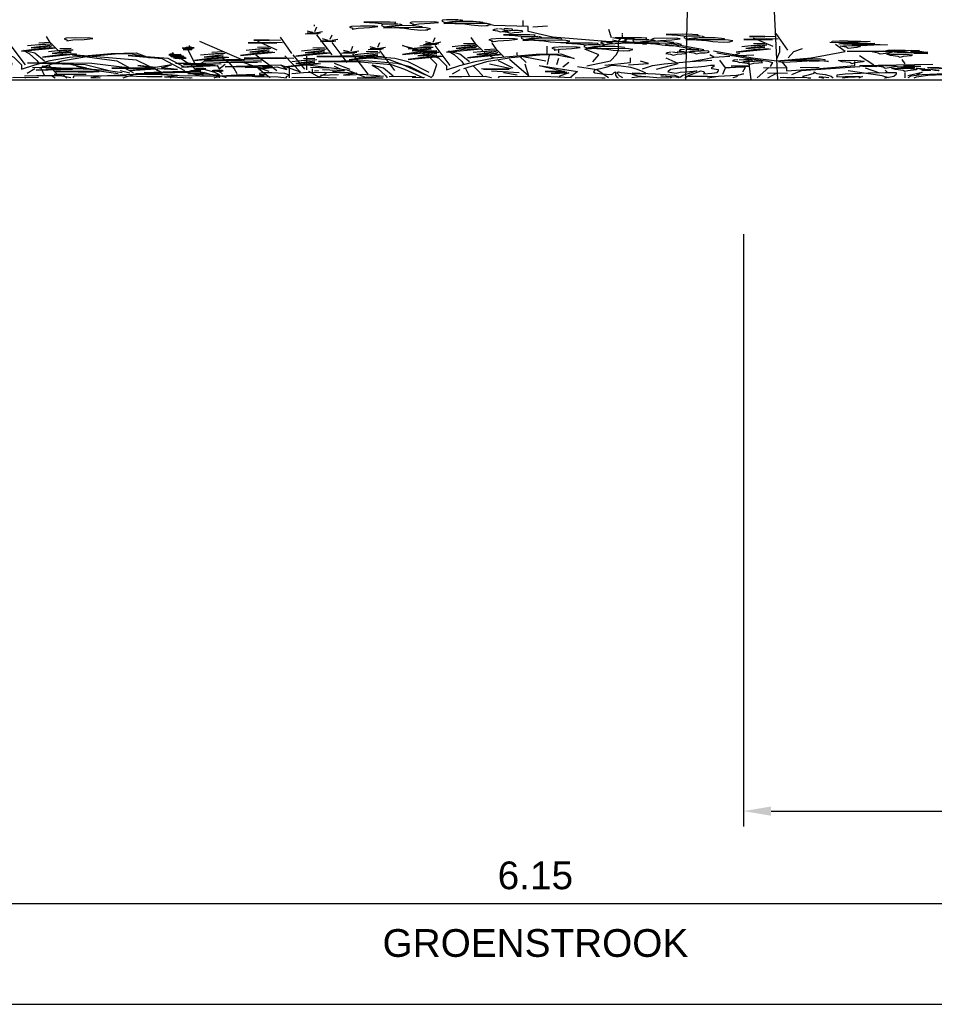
# Model space of a CAD drawing. Header units: metres. Extents: x 140889 to 142041, y 457117 to 459235.
# Tile 25 of 38: x 141803 to 141806, y 457256 to 457259. Entities that reach past the tile are written whole.
import ezdxf
from ezdxf.enums import TextEntityAlignment as Align

# ---------------------------------------------------------------- set-up
doc = ezdxf.new("R2010")
doc.units = ezdxf.units.M
doc.layers.get('0').update_dxf_attribs({"color": 251, "linetype": 'CONTINUOUS'})
doc.layers.get('DEFPOINTS').update_dxf_attribs({"color": 251, "linetype": 'CONTINUOUS'})
for name, color, linetype in [('1.4-MAATVOERING_TEKST-18', 251, 'CONTINUOUS'), ('6.1-BOOM-BESTAAND_TYPE 1', 251, 'CONTINUOUS'), ('6.3-PLANTSOEN_TYPE 1', 251, 'CONTINUOUS'), ('6.5-GRAS_TYPE 1', 251, 'CONTINUOUS')]:
    doc.layers.add(name, color=color, linetype=linetype)
doc.styles.add('TXT_Copier', font='arial.ttf')
doc.dimstyles.new('18DIM200', dxfattribs={"dimscale": 0.2, "dimtxt": 1.8, "dimasz": 1.8, "dimexe": 1, "dimexo": 0.5, "dimgap": 0.9, "dimtad": 1, "dimzin": 0, "dimdsep": 46, "dimtxsty": 'TXT_Copier', "dimcen": 0, "dimclrd": 1, "dimclre": 253, "dimclrt": 7, "dimadec": 0, "dimazin": 0, "dimtfac": 1, "dimtofl": 0, "dimtmove": 0, "dimatfit": 3, "dimfxl": 1, "dimtolj": 1, "dimtzin": 0, "dimarcsym": 0})

# ---------------------------------------------------------------- blocks, each defined once
blk = doc.blocks.new('*D30')
at = {"layer": '1.4-MAATVOERING_TEKST-18', "color": 253, "lineweight": -2, "transparency": 16777216}
for p, q in [((141801.7451, 457258.4359), (141801.7451, 457256.2129)), ((141807.8951, 457258.4359), (141807.8951, 457256.2129))]:
    blk.add_line(p, q, dxfattribs=at)
at = {"layer": '1.4-MAATVOERING_TEKST-18', "color": 1, "lineweight": -2, "transparency": 16777216}
blk.add_line((141801.8351, 457256.2629), (141807.8051, 457256.2629), dxfattribs=at)
at = {"layer": '1.4-MAATVOERING_TEKST-18', "color": 1, "transparency": 16777216}
for points in [[(141801.8351, 457256.2779), (141801.8351, 457256.2479), (141801.7451, 457256.2629)], [(141807.8051, 457256.2779), (141807.8051, 457256.2479), (141807.8951, 457256.2629)]]:
    blk.add_solid(points, dxfattribs=at)
at = {"layer": 'DEFPOINTS', "color": 0, "transparency": 16777216}
for p in [(141801.7451, 457258.9359), (141807.8951, 457258.9359), (141807.8951, 457256.2629)]:
    blk.add_point(p, dxfattribs=at)
at = {"layer": '1.4-MAATVOERING_TEKST-18', "color": 7, "transparency": 16777216, "insert": (141804.8201, 457256.3538), "char_height": 0.09, "attachment_point": 5, "style": 'TXT_Copier'}
blk.add_mtext('\\A1;6.15', dxfattribs=at)
blk = doc.blocks.new('*D33')
at = {"layer": '1.4-MAATVOERING_TEKST-18', "color": 253, "lineweight": -2, "transparency": 16777216}
for p, q in [((141805.4951, 457258.4359), (141805.4951, 457256.5129)), ((141807.8951, 457258.4359), (141807.8951, 457256.5129))]:
    blk.add_line(p, q, dxfattribs=at)
at = {"layer": '1.4-MAATVOERING_TEKST-18', "color": 1, "lineweight": -2, "transparency": 16777216}
blk.add_line((141805.5851, 457256.5629), (141807.8051, 457256.5629), dxfattribs=at)
at = {"layer": '1.4-MAATVOERING_TEKST-18', "color": 1, "transparency": 16777216}
for points in [[(141805.5851, 457256.5779), (141805.5851, 457256.5479), (141805.4951, 457256.5629)], [(141807.8051, 457256.5779), (141807.8051, 457256.5479), (141807.8951, 457256.5629)]]:
    blk.add_solid(points, dxfattribs=at)
at = {"layer": 'DEFPOINTS', "color": 0, "transparency": 16777216}
for p in [(141805.4951, 457258.9359), (141807.8951, 457258.9359), (141807.8951, 457256.5629)]:
    blk.add_point(p, dxfattribs=at)
at = {"layer": '1.4-MAATVOERING_TEKST-18', "color": 7, "transparency": 16777216, "insert": (141806.6951, 457256.6538), "char_height": 0.09, "attachment_point": 5, "style": 'TXT_Copier'}
blk.add_mtext('\\A1;2.40', dxfattribs=at)
blk = doc.blocks.new('A$C068858C7')
at = {"layer": '6.3-PLANTSOEN_TYPE 1'}
for p, q in [((1965.4, 1740.5), (1965.4, 1783.5)), ((1966.1, 1572.3), (1971.3, 1721.8)), ((1961, 1536.2), (1945.5, 1582.6)), ((1971.3, 1541.4), (1986.8, 1577.4)), ((1976.5, 1515.6), (1945.5, 1520.7)), ((1966.1, 1505.3), (1981.6, 1525.9)), ((1976.5, 1495), (1940.3, 1489.8)), ((2798.2, 1498.9), (2798.2, 1515)), ((3244.7, 971.3), (3213.8, 1502.2)), ((2007.4, 1319.7), (2012.6, 1469.2)), ((2798.2, 1348.6), (2798.2, 1472.1)), ((2012.6, 814.5), (1971.3, 1464)), ((1250.8, 1220.5), (1240.5, 1406.1)), ((1904.2, 855.8), (1873.3, 1386.7)), ((3182.8, 1409.4), (3141.6, 1409.4)), ((3141.6, 1409.4), (3182.8, 1399.1)), ((3213.8, 1399.1), (3182.8, 1409.4)), ((2286, 1226.9), (2291.1, 1376.4)), ((2399.5, 1194.1), (2389.2, 1379.7)), ((2792.9, 1321.7), (2771.4, 1364.7)), ((2803.6, 1311), (2830.5, 1353.9)), ((3188, 1332.1), (3126.1, 1316.6)), ((3218.9, 1321.8), (3188, 1332.1)), ((2002.2, 1283.6), (1986.8, 1330)), ((2012.6, 1288.8), (2028, 1324.9)), ((2787.5, 1284.1), (2792.9, 1327.1)), ((3126.1, 1316.6), (3203.5, 1316.6)), ((1801.1, 1293.9), (1842.3, 1283.6)), ((1842.3, 1293.9), (1801.1, 1293.9)), ((1873.3, 1283.6), (1842.3, 1293.9)), ((2787.5, 1246.5), (2771.4, 1294.9)), ((2798.2, 1257.3), (2809, 1294.9)), ((2017.7, 1263), (1986.8, 1268.2)), ((2007.4, 1252.7), (2022.9, 1273.3)), ((2782.1, 1225.1), (2739.1, 1262.7)), ((2017.7, 1242.4), (1981.6, 1237.2)), ((2280.8, 1190.8), (2265.3, 1237.2)), ((2291.1, 1196), (2306.6, 1232.1)), ((2798.2, 1214.3), (2814.3, 1225.1)), ((1250.8, 1210.2), (1219.8, 1194.7)), ((1271.4, 967.9), (1250.8, 1210.2)), ((1847.5, 1216.6), (1785.6, 1201.1)), ((1785.6, 1201.1), (1863, 1201.1)), ((1878.4, 1206.3), (1847.5, 1216.6)), ((2053.8, 562), (2012.6, 1211.5)), ((2136.4, 1062), (2141.5, 1211.5)), ((2771.4, 1209), (2755.2, 1209)), ((2787.5, 951.2), (2787.5, 1214.3)), ((2803.6, 1203.6), (2841.2, 1198.2)), ((2296.3, 1170.2), (2265.3, 1175.4)), ((2286, 1159.9), (2301.4, 1180.5)), ((2399.5, 1183.8), (2368.5, 1168.3)), ((2420.1, 941.5), (2399.5, 1183.8)), ((2456.2, 1005.3), (2445.9, 1190.8)), ((2852, 1176.7), (2862.7, 1160.6)), ((3182.8, 1182.6), (3151.9, 1167.1)), ((1230.1, 1153.5), (1188.9, 1101.9)), ((1250.8, 1158.6), (1214.7, 1127.7)), ((1255.9, 1158.6), (1230.1, 1153.5)), ((2296.3, 1149.6), (2260.2, 1144.4)), ((2914.6, 1160.5), (2983.7, 1016)), ((1183.7, 495.6), (1142.4, 1145.1)), ((1250.8, 1122.5), (1199.2, 1045.2)), ((2332.4, 469.2), (2291.1, 1118.7)), ((2378.9, 1127.1), (2337.6, 1075.5)), ((2399.5, 1132.2), (2363.4, 1101.3)), ((2404.6, 1132.2), (2378.9, 1127.1)), ((3162.2, 1125.9), (3120.9, 1074.4)), ((3182.8, 1131.1), (3146.7, 1100.1)), ((3188, 1131.1), (3162.2, 1125.9)), ((1250.8, 1086.5), (1255.9, 1117.4)), ((1626.9, 1066.1), (1626.9, 1117.1)), ((2064.1, 943.4), (2069.3, 1092.9)), ((2280.8, 1108.4), (2249.8, 1092.9)), ((2399.5, 1096.2), (2347.9, 1018.8)), ((2594.1, 849.2), (2594.1, 1096.2)), ((3182.8, 1095), (3131.3, 1017.7)), ((1199.2, 1045.2), (1250.8, 1086.5)), ((1631.2, 1061.9), (1626.9, 1066.1)), ((1842.3, 1067.1), (1811.4, 1051.7)), ((2131.2, 1025.9), (2115.7, 1072.3)), ((2141.5, 1031), (2157, 1067.1)), ((2399.5, 1060.1), (2404.6, 1091)), ((1173.4, 931.8), (1266.2, 1040.1)), ((1261.1, 1040.1), (1219.8, 1009.1)), ((1607.8, 1030), (1639.7, 1040.7)), ((1616.3, 1038.5), (1633.3, 1051.3)), ((1639.7, 1040.7), (1616.3, 1038.5)), ((1618.4, 1053.4), (1631.2, 1061.9)), ((1633.3, 1051.3), (1618.4, 1053.4)), ((1991.9, 1046.5), (1961, 1031)), ((2260.2, 1051.7), (2218.9, 1000.1)), ((2280.8, 1056.8), (2244.7, 1025.9)), ((2285.9, 1056.8), (2260.2, 1051.7)), ((2347.9, 1018.8), (2399.5, 1060.1)), ((3131.3, 1017.7), (3182.8, 1058.9)), ((1307.5, 1021.3), (1276.5, 1005.9)), ((1635.4, 1030), (1607.8, 1030)), ((1612.1, 1023.7), (1635.4, 1030)), ((1635.4, 1021.6), (1612.1, 1023.7)), ((1612.1, 1015.2), (1635.4, 1021.6)), ((1635.4, 1010.9), (1612.1, 1015.2)), ((1842.3, 1015.6), (1806.2, 984.6)), ((1847.5, 1015.6), (1821.7, 1010.4)), ((2136.4, 995), (2151.8, 1015.6)), ((2280.8, 1020.7), (2229.2, 943.4)), ((2322.1, 905.4), (2415, 1013.7)), ((2409.8, 1013.7), (2368.5, 982.8)), ((3105.5, 904.3), (3198.3, 1012.5)), ((3193.2, 1012.5), (3151.9, 981.6)), ((1219.8, 1009.1), (1173.4, 931.8)), ((1609.9, 989.7), (1633.3, 991.8)), ((1622.7, 987.6), (1609.9, 989.7)), ((1612.1, 1004.6), (1635.4, 1010.9)), ((1633.3, 1000.3), (1612.1, 1004.6)), ((1614.2, 994), (1633.3, 1000.3)), ((1633.3, 991.8), (1614.2, 994)), ((1641.8, 541.9), (1622.7, 987.6)), ((1821.7, 1010.4), (1780.4, 958.9)), ((1971.3, 989.8), (1930, 938.3)), ((1991.9, 995), (1955.8, 964)), ((1997.1, 995), (1971.3, 989.8)), ((2146.7, 1005.3), (2115.7, 1010.4)), ((2456.2, 995), (2425.2, 979.5)), ((2476.8, 752.7), (2456.2, 995)), ((2626.3, 881.4), (2626.3, 1010.3)), ((2733.8, 811.6), (2696.1, 999.6)), ((1286.8, 964.6), (1245.6, 913.1)), ((1307.5, 969.8), (1271.3, 938.9)), ((1312.6, 969.8), (1286.8, 964.6)), ((1842.3, 979.5), (1790.8, 902.2)), ((1991.9, 958.9), (1940.3, 881.5)), ((2146.7, 984.6), (2110.6, 979.5)), ((2229.2, 943.4), (2280.8, 984.6)), ((2368.5, 982.8), (2322.1, 905.4)), ((3151.9, 981.6), (3105.5, 904.3)), ((1307.5, 933.7), (1255.9, 856.4)), ((1790.8, 902.2), (1842.3, 943.4)), ((2059, 907.3), (2043.5, 953.7)), ((2069.3, 912.5), (2084.8, 948.6)), ((2182.8, 304.2), (2141.5, 953.7)), ((2203.4, 830), (2296.3, 938.3)), ((2291.1, 938.3), (2249.8, 907.3)), ((2296.3, 943.4), (2265.3, 927.9)), ((2435.5, 938.3), (2394.3, 886.7)), ((2456.2, 943.4), (2420.1, 912.5)), ((2461.3, 943.4), (2435.5, 938.3)), ((2782.1, 838.5), (2787.5, 951.2)), ((1275.3, 931.5), (1277.6, 900.8)), ((1718.5, 907.3), (1687.6, 891.9)), ((1940.3, 881.5), (1991.9, 922.8)), ((2136.4, 927.9), (2105.4, 912.5)), ((2249.8, 907.3), (2203.4, 830)), ((2456.2, 907.3), (2404.6, 830)), ((1255.9, 856.4), (1307.5, 897.6)), ((1580.2, 885.7), (1584.4, 839)), ((1765, 788.8), (1857.8, 897)), ((1852.7, 897), (1811.4, 866.1)), ((2074.5, 886.7), (2043.5, 891.9)), ((2064.1, 876.4), (2079.6, 897)), ((2275.6, 886.7), (2234.4, 835.2)), ((2296.3, 891.9), (2260.2, 860.9)), ((2301.4, 891.9), (2275.6, 886.7)), ((2424, 905.1), (2426.3, 874.4)), ((2456.2, 871.2), (2461.3, 902.2)), ((2513.5, 800.9), (2513.5, 892.2)), ((3052.9, 884.1), (3115.8, 752.1)), ((1282.3, 865.4), (1284.7, 839.4)), ((1718.5, 855.8), (1682.4, 824.8)), ((1723.7, 855.8), (1697.9, 850.6)), ((1811.4, 866.1), (1765, 788.8)), ((1914.5, 768.1), (2007.4, 876.4)), ((2002.2, 876.4), (1961, 845.5)), ((2074.5, 866.1), (2038.3, 860.9)), ((2115.7, 871.2), (2074.5, 819.7)), ((2136.4, 876.4), (2100.3, 845.5)), ((2141.5, 876.4), (2115.7, 871.2)), ((2296.3, 855.8), (2244.7, 778.5)), ((2404.6, 830), (2456.2, 871.2)), ((3093.7, 790.2), (3115.2, 865.3)), ((1230.1, 743), (1322.9, 851.2)), ((1317.8, 851.2), (1276.5, 820.3)), ((1603.6, 830.6), (1571.7, 817.8)), ((1584.4, 839), (1573.8, 834.8)), ((1573.8, 834.8), (1603.6, 830.6)), ((1697.9, 850.6), (1656.6, 799.1)), ((1961, 845.5), (1914.5, 768.1)), ((2110.6, 185.7), (2069.3, 835.2)), ((2136.4, 840.3), (2084.8, 763)), ((2431.1, 839), (2433.4, 813.1)), ((2766, 618.3), (2782.1, 827.7)), ((1276.5, 820.3), (1230.1, 743)), ((1571.7, 817.8), (1603.6, 817.8)), ((1603.6, 817.8), (1573.8, 803)), ((1573.8, 803), (1605.7, 803)), ((1605.7, 803), (1576, 792.4)), ((1718.5, 819.7), (1667, 742.4)), ((1863, 293.9), (1806.2, 804.2)), ((1906.3, 811.6), (1938.5, 355.2)), ((2084.8, 763), (2136.4, 804.2)), ((2244.7, 778.5), (2296.3, 819.7)), ((2378.8, 716.6), (2471.7, 824.8)), ((2466.5, 824.8), (2425.2, 793.9)), ((2599.4, 800.9), (2594.1, 500.2)), ((2717.6, 586.1), (2733.8, 811.6)), ((3045.4, 736.5), (3034.6, 817)), ((3093.7, 779.4), (3152.8, 811.6)), ((1461.3, 790.2), (1552.6, 694.7)), ((1569.6, 696.9), (1461.3, 790.2)), ((1576, 792.4), (1607.8, 786)), ((1607.8, 786), (1576, 775.4)), ((1576, 775.4), (1612.1, 773.3)), ((1612.1, 773.3), (1578.1, 760.5)), ((1667, 742.4), (1718.5, 783.6)), ((1884.8, 779.4), (1927.8, 247.8)), ((1943.9, 774.1), (1943.9, 323)), ((2218.9, 665.1), (2311.7, 773.3)), ((2306.6, 773.3), (2265.3, 742.4)), ((2425.2, 793.9), (2378.8, 716.6)), ((2440.5, 772.9), (2450, 718.6)), ((3045.4, 736.5), (3088.4, 774.1)), ((1578.1, 760.5), (1612.1, 758.4)), ((1612.1, 758.4), (1582.3, 745.7)), ((1582.3, 745.7), (1614.2, 743.5)), ((2059, 649.6), (2151.8, 757.8)), ((2146.7, 757.8), (2105.4, 726.9)), ((3115.8, 752.1), (3134.6, 701.9)), ((1616.3, 730.8), (1584.4, 716)), ((1614.2, 743.5), (1586.6, 730.8)), ((1586.6, 730.8), (1616.3, 730.8)), ((1641.2, 629), (1734, 737.2)), ((1728.9, 737.2), (1687.6, 706.3)), ((2105.4, 726.9), (2059, 649.6)), ((2265.3, 742.4), (2218.9, 665.1)), ((2819.7, 564.6), (2819.7, 720.3)), ((3018.5, 672), (3045.4, 736.5)), ((1552.6, 694.7), (1614.2, 306.4)), ((1614.2, 418.8), (1569.6, 696.9)), ((1584.4, 716), (1616.3, 716)), ((1616.3, 716), (1588.7, 703.2)), ((1588.7, 703.2), (1618.4, 705.3)), ((1618.4, 705.3), (1599.3, 692.6)), ((1599.3, 692.6), (1607.8, 692.6)), ((1687.6, 706.3), (1641.2, 629)), ((1863, 716.6), (1775.3, 711.4)), ((1775.3, 711.4), (1888.8, 706.3)), ((1909.4, 696), (1863, 716.6)), ((1966.1, 701.1), (1935.2, 685.7)), ((2620.9, 505.6), (2626.3, 704.2)), ((2948.7, 532.4), (2916.4, 709.6)), ((3134.6, 701.9), (3191.2, 613.9)), ((1605.7, 690.5), (1631.2, 488.9)), ((2986.3, 607.6), (3018.5, 672)), ((1754.7, 659.9), (1667, 634.1)), ((1667, 634.1), (1770.1, 644.4)), ((1821.7, 629), (1754.7, 659.9)), ((1945.5, 644.4), (1904.2, 592.9)), ((1966.1, 649.6), (1930, 618.7)), ((1971.3, 649.6), (1945.5, 644.4)), ((2543.9, 128.9), (2492.3, 665)), ((2980.9, 602.2), (3040, 645.2)), ((1966.1, 613.5), (1914.6, 536.2)), ((2461.8, 636), (2501.9, 392.9)), ((2701.5, 457.3), (2766, 618.3)), ((3191.2, 613.9), (3203.8, 569.9)), ((1646, 457), (1667.3, 597.1)), ((1667.3, 597.1), (1716.1, 571.6)), ((1770.1, 587.7), (1708.2, 562)), ((1821.7, 577.4), (1770.1, 587.7)), ((2868.1, 532.4), (2846.6, 607.6)), ((2911.1, 527.1), (2980.9, 602.2)), ((1708.2, 562), (1811.4, 577.4)), ((1914.6, 536.2), (1966.1, 577.4)), ((2637, 430.4), (2653.1, 580.8)), ((2749.9, 478.7), (2819.7, 564.6)), ((3203.8, 569.9), (3197.5, 431.7)), ((1348.6, 387), (1289.5, 542.7)), ((1589.3, 548.5), (1691.4, 500.2)), ((1712.9, 511), (1589.3, 548.5)), ((1842.3, 273.3), (1775.3, 551.6)), ((1707.5, 366), (1723.6, 511)), ((1888.8, 422.8), (1981.6, 531)), ((1976.5, 531), (1935.2, 500.1)), ((2062.1, 333.8), (2019.1, 532.4)), ((2497.3, 360.6), (2438.2, 516.3)), ((2533.6, 520.7), (2543.9, 128.9)), ((2814.3, 489.5), (2868.1, 532.4)), ((2878.8, 468), (2911.1, 527.1)), ((2889.6, 349.9), (2948.7, 532.4)), ((1578.6, 494.8), (1535.6, 408.9)), ((1551.7, 392.8), (1578.6, 494.8)), ((1696.8, 484.1), (1605.4, 414.3)), ((1610.8, 500.2), (1696.8, 484.1)), ((1691.4, 500.2), (1610.8, 500.2)), ((1631.2, 488.9), (1643.9, 336.1)), ((1935.2, 500.1), (1888.8, 422.8)), ((1487.2, 473.4), (1524.8, 403.6)), ((1535.6, 408.9), (1487.2, 473.4)), ((1605.4, 414.3), (1702.1, 468)), ((1702.1, 468), (1707.5, 366)), ((1874.1, 478.7), (1723.6, 430.4)), ((1890.2, 333.8), (1874.1, 478.7)), ((1927.8, 247.8), (1874.1, 478.7)), ((2572.6, 468), (2642.4, 274.7)), ((2852, 366), (2878.8, 468)), ((1723.6, 430.4), (1847.2, 441.1)), ((1847.2, 441.1), (1777.4, 403.6)), ((1777.4, 403.6), (1852.6, 430.4)), ((1852.6, 430.4), (1815, 349.9)), ((2035.3, 355.2), (2019.1, 435.8)), ((1815, 349.9), (1863.3, 425)), ((1863.3, 425), (1890.2, 333.8)), ((2003, 382.1), (1954.7, 408.9)), ((3179.7, 408.9), (3238.8, 398.2)), ((1268, 397.7), (1343.2, 387)), ((1273.4, 376.3), (1343.2, 365.5)), ((1535.6, 398.2), (1417.4, 387.5)), ((1417.4, 387.5), (1530.2, 382.1)), ((1530.2, 382.1), (1465.7, 301.5)), ((1541, 376.7), (1594.7, 333.8)), ((1541, 290.8), (1541, 376.7)), ((1594.7, 333.8), (1551.7, 392.8)), ((1465.7, 301.5), (1535.6, 366)), ((1535.6, 366), (1541, 290.8)), ((1960, 226.4), (1960, 366)), ((2416.7, 371.3), (2492, 360.6)), ((2422.1, 349.9), (2492, 339.1)), ((2046, 290.8), (1986.9, 323)), ((1965.4, 290.8), (1976.2, 306.9)), ((2443.6, 296.2), (2518.8, 237.1)), ((1652.9, 274.3), (1671.8, 226.4)), ((1706.5, 280.4), (1711.1, 251.4)), ((2067.5, 221), (2013.8, 269.3)), ((2642.4, 274.7), (2588.7, 269.3)), ((2588.7, 269.3), (2647.8, 253.2)), ((1711.1, 251.4), (1714.6, 209.1)), ((2647.8, 253.2), (2604.8, 210.3)), ((1671.8, 226.4), (1682.5, 184.1)), ((1976.2, 92.1), (1997.7, 215.6)), ((2475.9, 237.1), (2513.5, 167.3)), ((2604.8, 210.3), (2653.1, 231.7)), ((2653.1, 231.7), (2626.3, 113.6)), ((3190.5, 226.4), (3244.2, 221)), ((1714.6, 209.1), (1716.2, 183.1)), ((1261.6, 183.4), (1347.5, 183.4)), ((1981.5, 151.2), (2029.9, 178)), ((1229.3, 129.7), (1283, 151.2)), ((1148.7, 76), (1218.6, 86.8)), ((3224.5, 76), (3294.3, 86.8)), ((3233.4, 86.8), (3263.6, 64.2))]:
    blk.add_line(p, q, dxfattribs=at)
for points in [[(2354.9, 1952.9), (2321.8, 1951), (2311.3, 1934.9), (2310, 1906.5), (2318.3, 1864), (2336.9, 1897.3), (2366.2, 1926.1), (2358.4, 1953.8)], [(2529.6, 1745.7), (2529.6, 1930.2)], [(2420.3, 1867.1), (2394.4, 1897.5), (2366.2, 1901), (2347.9, 1886), (2333.2, 1850.8), (2315.2, 1830.7), (2346.4, 1843.9), (2383.4, 1842.1), (2419.8, 1853), (2421.2, 1873.5)], [(2182.7, 1827.2), (2184.8, 1860.3), (2170.1, 1872.6), (2142.1, 1877.4), (2098.8, 1874.3), (2129.7, 1851.8), (2154.8, 1819.2), (2183.2, 1823.7)], [(2292.4, 1880), (2253.4, 1888.8), (2228.7, 1874.7), (2223.1, 1851.7), (2232.5, 1814.7), (2230.1, 1787.8), (2247.1, 1817), (2277.9, 1837.9), (2300.4, 1868.4), (2289.3, 1885.6)], [(3017.6, 981.2), (2925.3, 1179), (2753.9, 1244.8), (2608.8, 1389.8), (2542.8, 1574.4), (2542.8, 1732.5), (2450.5, 1772.1), (2410.9, 1890.7)], [(2191.4, 1814.6), (2158.3, 1812.8), (2147.9, 1796.7), (2146.5, 1768.3), (2154.8, 1725.7), (2173.5, 1759.1), (2202.7, 1787.9), (2194.9, 1815.6)], [(2429, 1764.7), (2442.2, 1802.4), (2431.1, 1828.6), (2408.9, 1836.8), (2371.1, 1831.7), (2344.6, 1837.2), (2371.7, 1816.9), (2388.8, 1784), (2416.6, 1758.1), (2435, 1767.2)], [(2256.8, 1728.8), (2230.9, 1759.3), (2202.7, 1762.8), (2184.4, 1747.8), (2169.8, 1712.6), (2151.7, 1692.5), (2182.9, 1705.6), (2219.9, 1703.9), (2256.3, 1714.8), (2257.7, 1735.2)], [(2556, 1719.3), (2595.6, 1758.9)], [(2128.9, 1741.7), (2089.9, 1750.5), (2065.2, 1736.4), (2059.6, 1713.4), (2069, 1676.5), (2066.7, 1649.6), (2083.7, 1678.8), (2114.4, 1699.6), (2136.9, 1730.2), (2125.8, 1747.4)], [(2265.5, 1626.5), (2278.8, 1664.2), (2267.6, 1690.4), (2245.4, 1698.6), (2207.6, 1693.5), (2181.2, 1698.9), (2208.2, 1678.7), (2225.4, 1645.8), (2253.1, 1619.8), (2271.5, 1628.9)], [(2462.2, 1655.8), (2451.4, 1637.8), (2447.8, 1614.4), (2460.4, 1592.8), (2467.6, 1562.2), (2478.4, 1587.4), (2491, 1596.4), (2501.8, 1614.4), (2500, 1645), (2489.2, 1654), (2478.4, 1655.8), (2478.4, 1637.8), (2465.8, 1655.8)], [(2768.6, 1367), (2760.9, 1636.5)], [(2489.2, 1609), (2478.4, 1591), (2474.8, 1567.6), (2487.4, 1546), (2494.6, 1515.4), (2505.4, 1540.6), (2518, 1549.6), (2528.8, 1567.6), (2527, 1598.2), (2516.2, 1607.2), (2505.4, 1609), (2505.4, 1591), (2492.8, 1609)], [(2559.9, 1418.8), (2562.1, 1452), (2547.4, 1464.2), (2519.3, 1469), (2476.1, 1465.9), (2506.9, 1443.4), (2532, 1410.8), (2560.5, 1415.3)], [(3000, 1431.4), (3002.2, 1464.5), (2987.5, 1476.8), (2959.4, 1481.5), (2916.2, 1478.4), (2947, 1455.9), (2972.1, 1423.4), (3000.6, 1427.8)], [(3008.8, 1418.8), (2975.6, 1416.9), (2965.2, 1400.9), (2963.9, 1372.5), (2972.2, 1329.9), (2990.8, 1363.2), (3020.1, 1392.1), (3012.2, 1419.8)], [(2568.7, 1406.2), (2535.5, 1404.4), (2525.1, 1388.3), (2523.8, 1359.9), (2532.1, 1317.4), (2550.7, 1350.7), (2580, 1379.5), (2572.1, 1407.2)], [(1357.4, 1359.7), (1318.5, 1368.5), (1293.7, 1354.4), (1288.1, 1331.4), (1297.5, 1294.5), (1295.2, 1267.6), (1312.2, 1296.8), (1342.9, 1317.6), (1365.5, 1348.2), (1354.3, 1365.4)], [(2861.7, 1318.3), (2863.8, 1351.4), (2849.2, 1363.7), (2821.1, 1368.4), (2777.9, 1365.4), (2808.7, 1342.8), (2833.8, 1310.3), (2862.3, 1314.7)], [(3074.2, 1333), (3048.3, 1363.4), (3020, 1367), (3001.7, 1352), (2987.1, 1316.7), (2969.1, 1296.6), (3000.2, 1309.8), (3037.3, 1308), (3073.7, 1318.9), (3075.1, 1339.4)], [(2506.2, 1333.3), (2467.2, 1342.2), (2442.5, 1328), (2436.8, 1305.1), (2446.3, 1268.1), (2443.9, 1241.2), (2460.9, 1270.4), (2491.6, 1291.2), (2514.2, 1321.8), (2503, 1339)], [(2634.1, 1320.4), (2608.2, 1350.9), (2579.9, 1354.4), (2561.6, 1339.4), (2547, 1304.2), (2529, 1284.1), (2560.1, 1297.3), (2597.2, 1295.5), (2633.6, 1306.4), (2635, 1326.9)], [(2946.3, 1345.9), (2907.3, 1354.7), (2882.6, 1340.6), (2876.9, 1317.6), (2886.4, 1280.6), (2884, 1253.7), (2901, 1283), (2931.7, 1303.8), (2954.3, 1334.4), (2943.1, 1351.6)], [(3205.1, 1083.2), (3152.2, 1357.8)], [(2870.5, 1305.7), (2837.3, 1303.8), (2826.9, 1287.8), (2825.6, 1259.4), (2833.8, 1216.8), (2852.5, 1250.1), (2881.7, 1279), (2873.9, 1306.7)], [(2642.8, 1218.1), (2656, 1255.8), (2644.8, 1282), (2622.6, 1290.2), (2584.8, 1285.1), (2558.4, 1290.5), (2585.5, 1270.3), (2602.6, 1237.4), (2630.4, 1211.5), (2648.8, 1220.5)], [(3082.9, 1230.7), (3096.1, 1268.4), (3084.9, 1294.5), (3062.7, 1302.8), (3024.9, 1297.7), (2998.5, 1303.1), (3025.6, 1282.8), (3042.7, 1249.9), (3070.5, 1224), (3088.9, 1233.1)], [(2935.8, 1219.9), (2909.9, 1250.3), (2881.7, 1253.9), (2863.4, 1238.9), (2848.8, 1203.6), (2830.8, 1183.5), (2861.9, 1196.7), (2899, 1194.9), (2935.3, 1205.8), (2936.8, 1226.3)], [(3363, 1214.3), (3364.6, 1254.3), (3384.6, 1274.5), (3408.3, 1274), (3441.5, 1255.4), (3468.1, 1250.7), (3435.5, 1241.8), (3407.4, 1217.5), (3372.1, 1203.6), (3358.3, 1218.8)], [(1776.4, 619.9), (1655.5, 1242.4)], [(1864.6, 967.7), (1811.7, 1242.4)], [(2807.9, 1232.8), (2769, 1241.6), (2744.2, 1227.5), (2738.6, 1204.5), (2748, 1167.6), (2745.7, 1140.7), (2762.7, 1169.9), (2793.4, 1190.7), (2816, 1221.3), (2804.8, 1238.5)], [(2729.7, 1148.7), (2731.8, 1181.8), (2717.1, 1194.1), (2689.1, 1198.8), (2645.8, 1195.7), (2676.7, 1173.2), (2701.8, 1140.7), (2730.2, 1145.1)], [(3384.6, 1170.3), (3394.8, 1201.9), (3413, 1207.9), (3440.8, 1202), (3479.9, 1183.2), (3442.9, 1173.6), (3407.6, 1152.6), (3382.8, 1167.2)], [(2944.5, 1117.6), (2957.8, 1155.3), (2946.6, 1181.4), (2924.4, 1189.7), (2886.6, 1184.6), (2860.2, 1190), (2887.3, 1169.7), (2904.4, 1136.8), (2932.2, 1110.9), (2950.6, 1120)], [(3044, 941.7), (3149.5, 717.6), (3215.5, 625.4), (3307.8, 717.6), (3400.1, 928.5), (3373.7, 1152.6)], [(3419.6, 1125.5), (3429.8, 1157.1), (3447.9, 1163.1), (3475.8, 1157.2), (3514.8, 1138.4), (3477.9, 1128.8), (3442.6, 1107.8), (3417.8, 1122.4)], [(1128.4, 64.2), (1137.2, 165.7), (1147.5, 531.6), (1126.9, 773.9), (1096, 959.5), (1054.7, 1139.9), (1111.4, 969.8), (1132.1, 846.1), (1152.7, 737.8), (1173.3, 485.2), (1173.3, 351.2), (1209.4, 490.4), (1250.7, 629.6), (1302.3, 743), (1415.8, 861.6), (1482.8, 877), (1518.9, 717.2), (1467.4, 846.1), (1426.1, 835.8), (1348.7, 748.1), (1281.7, 614.1), (1219.8, 382.2)], [(2738.4, 1136.1), (2705.3, 1134.2), (2694.9, 1118.2), (2693.5, 1089.7), (2701.8, 1047.2), (2720.5, 1080.5), (2749.7, 1109.3), (2741.9, 1137.1)], [(3406.8, 1117), (3436.9, 1103.1), (3440.7, 1084.3), (3431.5, 1057.4), (3408.2, 1020.9), (3403.1, 1058.7), (3386.5, 1096.3), (3404, 1119.2)], [(2279.4, 64.2), (2286, 139.3), (2296.3, 505.3), (2275.6, 747.5), (2244.7, 933.1), (2203.4, 1113.5), (2260.2, 943.4), (2280.8, 819.7), (2301.4, 711.4), (2322.1, 458.9), (2322.1, 324.8), (2358.2, 464), (2399.4, 603.2), (2451, 716.6), (2564.5, 835.2), (2631.6, 850.6), (2667.7, 690.8), (2616.1, 819.7), (2574.8, 809.4), (2497.4, 721.8), (2430.4, 587.7), (2368.5, 355.8)], [(3215.5, 689.5), (3223.2, 912.8), (3223.2, 1097.6)], [(2675.9, 1063.2), (2636.9, 1072), (2612.2, 1057.9), (2606.6, 1034.9), (2616, 997.9), (2613.7, 971), (2630.7, 1000.3), (2661.4, 1021.1), (2683.9, 1051.6), (2672.8, 1068.9)], [(2803.8, 1050.3), (2777.9, 1080.7), (2749.7, 1084.3), (2731.4, 1069.2), (2716.8, 1034), (2698.7, 1013.9), (2729.9, 1027.1), (2766.9, 1025.3), (2803.3, 1036.2), (2804.7, 1056.7)], [(2812.5, 947.9), (2825.8, 985.6), (2814.6, 1011.8), (2792.4, 1020), (2754.6, 1014.9), (2728.2, 1020.4), (2755.2, 1000.1), (2772.4, 967.2), (2800.1, 941.3), (2818.5, 950.4)], [(3246.3, 712.6), (3261.7, 920.5), (3284.8, 1020.6)], [(2966, 989.9), (2955.2, 971.9), (2951.6, 948.5), (2964.2, 926.9), (2971.4, 896.3), (2982.2, 921.5), (2994.8, 930.5), (3005.6, 948.5), (3003.8, 979.1), (2993, 988.1), (2982.2, 989.9), (2982.2, 971.9), (2969.6, 989.9)], [(1235.2, 609), (1209.4, 866.7), (1178.5, 959.5), (1194, 856.4), (1214.6, 629.6), (1219.8, 542)], [(3405.9, 929.3), (3553.5, 929.3), (3580.5, 970.7)], [(3506.2, 938.7), (3516.4, 970.3), (3534.6, 976.3), (3562.4, 970.4), (3601.5, 951.6), (3564.5, 942), (3529.2, 921), (3504.4, 935.6)], [(2384, 582.6), (2358.2, 840.3), (2327.2, 933.1), (2342.7, 830), (2363.3, 603.2), (2368.5, 515.6)], [(2993, 943.1), (2982.2, 925.1), (2978.6, 901.7), (2991.2, 880.1), (2998.4, 849.5), (3009.2, 874.7), (3021.8, 883.7), (3032.6, 901.7), (3030.8, 932.3), (3020, 941.3), (3009.2, 943.1), (3009.2, 925.1), (2996.6, 943.1)], [(3493.5, 930.2), (3523.6, 916.3), (3527.4, 897.5), (3518.2, 870.6), (3494.8, 834.1), (3489.7, 871.9), (3473.1, 909.5), (3490.6, 932.4)], [(3531.9, 913.1), (3562.5, 911.3), (3578.7, 884.3), (3564.3, 884.3), (3540.9, 889.7)], [(3576.9, 923.9), (3607.5, 922.1), (3623.7, 895.1), (3609.3, 895.1), (3585.9, 900.5)], [(2930, 901.7), (2919.2, 883.7), (2915.6, 860.3), (2928.2, 838.7), (2935.4, 808.1), (2946.2, 833.3), (2958.8, 842.3), (2969.6, 860.3), (2967.8, 890.9), (2957, 899.9), (2946.2, 901.7), (2946.2, 883.7), (2933.6, 901.7)], [(3576.9, 886.1), (3607.5, 884.3), (3623.7, 857.3), (3609.3, 857.3), (3585.9, 862.7)], [(3524.8, 839.4), (3564.3, 833.3), (3582.1, 811.1), (3578.8, 787.6), (3556.5, 756.7), (3548.8, 730.8), (3543.7, 764.3), (3522.8, 794.9), (3513.1, 831.6), (3529.8, 843.5)], [(1552.1, 241.9), (1484.1, 637.6), (1310.2, 811.4), (1431.2, 619.9), (1466.5, 378), (1363.1, 534.2), (1189.3, 551.9), (1345.5, 499), (1413.5, 292.3)], [(2275.6, 242.4), (2218.9, 582.6), (2182.8, 696), (2095.1, 778.5), (1971.3, 757.8), (2084.8, 752.7), (2167.3, 665), (2203.4, 505.3), (2265.3, 165)], [(2590.4, 604.8), (2519.8, 776.2), (2537.5, 569.5)], [(3477.4, 481.7), (3438.9, 781.9)], [(1756.5, 200.2), (1748, 376.4), (1735.2, 556.8), (1716.1, 696.8)], [(3270.4, 671.7), (3305.7, 690.5), (3333.3, 683.4), (3344.8, 662.7), (3345.4, 624.6), (3354.8, 599.3), (3330.7, 623), (3295.5, 634.9), (3265.7, 658.5), (3271.9, 678)], [(3069.1, 189.1), (3076.8, 397), (3061.4, 643.3)], [(3109.8, 656.8), (3099, 638.8), (3095.4, 615.4), (3108, 593.8), (3115.2, 563.2), (3126, 588.4), (3138.6, 597.4), (3149.4, 615.4), (3147.6, 646), (3136.8, 655), (3126, 656.8), (3126, 638.8), (3113.4, 656.8)], [(3224.7, 579.8), (3226.3, 619.7), (3246.3, 639.9), (3269.9, 639.4), (3303.2, 620.8), (3329.8, 616.1), (3297.2, 607.2), (3269.1, 582.9), (3233.8, 569), (3220, 584.2)], [(3394.1, 636.7), (3433.6, 630.5), (3451.4, 608.3), (3448.2, 584.9), (3425.8, 554), (3418.1, 528.1), (3413, 561.5), (3392.1, 592.2), (3382.4, 628.9), (3399.1, 640.8)], [(3562.1, 520.2), (3554.4, 658.7)], [(2280.8, 82.6), (2224, 422.8), (2188, 536.2), (2100.3, 618.7), (1976.5, 598), (2089.9, 592.9), (2172.5, 505.2), (2208.6, 345.5), (2259.8, 64.2)], [(3136.8, 610), (3126, 592), (3122.4, 568.6), (3135, 547), (3142.2, 516.4), (3153, 541.6), (3165.6, 550.6), (3176.4, 568.6), (3174.6, 599.2), (3163.8, 608.2), (3153, 610), (3153, 592), (3140.4, 610)], [(3228.7, 585.8), (3241.9, 401.3), (3241.9, 295.9), (3321, 361.8), (3426.5, 467.2), (3426.5, 599)], [(1932.7, 516.6), (2053.6, 327.6), (2106.5, 68)], [(3439.7, 467.2), (3637.5, 506.8)], [(1271.3, 160.5), (1255.9, 361.5), (1245.6, 485.2)], [(2177.6, 123.8), (2151.8, 381.5), (2120.9, 474.3), (2136.4, 371.2), (2157, 144.4), (2161.7, 64.2)], [(2420.1, 134.1), (2404.6, 335.1), (2394.3, 458.9)], [(2572.7, 466.2), (2676.1, 274.7), (2658.4, 85.7)], [(2799.3, 64.2), (2790.5, 125.6), (2783.1, 225.9), (2786.8, 263), (2794.2, 240.7), (2820.2, 211), (2861.1, 203.6), (2861.1, 222.2), (2853.7, 259.3), (2838.8, 341), (2820.2, 404.1), (2794.2, 445), (2768.2, 467.2), (2753.3, 404.1), (2738.5, 363.3), (2723.6, 326.1), (2719.9, 266.7), (2723.6, 233.3), (2742.2, 196.2), (2768.2, 181.3), (2771.9, 199.9), (2775.6, 244.5), (2779.3, 263), (2779.3, 159.1), (2783.1, 84.8), (2786.5, 64.2)], [(2966.3, 64.2), (2976.8, 147.8), (3009.5, 295), (3017.1, 277.9), (3020.9, 225.9), (3017.1, 196.2), (3039.4, 214.8), (3054.3, 244.5), (3058, 296.4), (3058, 326.1), (3039.4, 359.6), (3039.4, 400.4), (3046.9, 463.5), (3035.7, 467.2), (3020.9, 433.8), (3002.3, 411.5), (2972.5, 393), (2946.5, 370.7), (2928, 333.6), (2920.5, 266.7), (2931.7, 240.7), (2942.8, 222.2), (2954, 255.6), (2980, 277.9), (2998.6, 296.4), (2983.7, 233.3), (2961.4, 147.9), (2954, 81.1), (2939.1, 140.5), (2887.1, 188.8), (2823.9, 218.5), (2823.9, 185), (2838.8, 136.8), (2861.1, 107.1), (2890.8, 77.4), (2923.9, 64.2)], [(3123, 266.1), (3130.7, 420.1), (3076.8, 397), (3138.4, 443.2), (3092.2, 450.9), (3130.7, 458.6)], [(3438.7, 462.4), (3469.3, 460.6), (3485.5, 433.6), (3471.1, 433.6), (3447.7, 439)], [(3506.5, 470.4), (3536.6, 456.5), (3540.4, 437.7), (3531.2, 410.8), (3507.8, 374.3), (3502.8, 412.1), (3486.1, 449.7), (3503.6, 472.6)], [(3557.5, 462.4), (3588.1, 460.6), (3604.3, 433.6), (3589.9, 433.6), (3566.5, 439)], [(1305.9, 360.9), (1254.3, 407.3), (1228.5, 443.4)], [(1434.8, 196), (1383.3, 283.6), (1295.6, 273.3), (1264.6, 278.4), (1326.5, 263), (1367.8, 268.1), (1383.3, 278.4), (1383.3, 293.9), (1321.4, 433.1)], [(2760.1, 64.2), (2729, 327.6), (2676.1, 430.9)], [(3439.7, 427.7), (3281.4, 295.9), (3255, 164.1)], [(3541.3, 426.4), (3571.9, 424.6), (3588.1, 397.6), (3573.7, 397.6), (3550.3, 403)], [(1254.3, 402.2), (1202.7, 397)], [(1897.4, 64.2), (1897.4, 413.3)], [(3162.2, 64.2), (3193.8, 402.2)], [(3330.1, 402.2), (3278.5, 397)], [(3622.3, 403), (3652.9, 401.2), (3669.1, 374.2), (3654.7, 374.2), (3631.3, 379.6)], [(1224.9, 397.6), (1235.2, 134.7)], [(1845.4, 64.2), (1829.3, 206.6), (1811.7, 378)], [(3454.3, 389.3), (3492.8, 227.6)], [(3537.8, 379.6), (3577.3, 373.5), (3595.1, 351.3), (3591.9, 327.8), (3569.5, 296.9), (3561.8, 271.1), (3556.7, 304.5), (3535.8, 335.2), (3526.1, 371.9), (3542.8, 383.8)], [(3597.1, 385), (3615.1, 365.2), (3611.5, 341.8), (3602.5, 354.4), (3595.3, 367), (3591.7, 385)], [(1209.4, 356.4), (1188.8, 212)], [(1445.2, 226.9), (1393.6, 314.5), (1321.4, 355.8), (1213, 319.7), (1311, 345.5)], [(1274.9, 371.2), (1238.8, 350.6)], [(1476.1, 226.9), (1455.5, 355.8)], [(1648.1, 355), (1644.8, 352.7), (1642.2, 354), (1641.3, 358.2), (1642.2, 362.4), (1646.8, 363.4), (1648.1, 363), (1646.4, 360.4), (1647.4, 356.9)], [(1654.8, 350.8), (1654.5, 345.6), (1658.1, 343), (1663.9, 344.6), (1666.8, 349.5), (1665.5, 352.4), (1662.9, 353.7), (1658.1, 351.1), (1654.5, 351.1), (1654.2, 347.2), (1650, 344.3), (1644.8, 346.9), (1644.5, 350.8), (1646.8, 354.3), (1648.7, 355), (1650.6, 352.4), (1653.2, 351.7)], [(1651.6, 366.3), (1650.3, 368.5), (1646.1, 367.5), (1645.2, 366.3), (1644.8, 364.3), (1646.4, 363.7)], [(1648.1, 363), (1650.3, 365.6), (1655.8, 366.9), (1661, 366.3), (1663.9, 363.7), (1665.2, 357.9), (1663.6, 353.3), (1666.5, 351.1), (1670, 352.4), (1671.3, 357.5), (1670, 361.1), (1667.4, 361.7), (1664.2, 361.1)], [(1660.3, 368.2), (1658.4, 371.1), (1654.2, 371.1), (1651.6, 370.1), (1651.6, 368.2), (1651.9, 366.3)], [(1666.1, 362.1), (1668.1, 365), (1666.1, 368.2), (1662.9, 369.2), (1660.6, 367.9), (1660.6, 366.6)], [(2373.6, 371.2), (2384, 108.3)], [(1708.4, 64.2), (1708.4, 90.7), (1708.4, 168.8), (1695.8, 236.9), (1680.7, 299.9), (1663, 345.2)], [(2358.2, 330), (2337.5, 185.7)], [(3624.1, 336.4), (3606.1, 332.8), (3611.5, 311.2), (3631.3, 322), (3625.9, 336.4)], [(3636.7, 341.8), (3654.7, 322), (3651.1, 298.6), (3642.1, 311.2), (3634.9, 323.8), (3631.3, 341.8)], [(1465.8, 221.7), (1440, 293.9)], [(1634.8, 286.2), (1631.6, 283.9), (1629, 285.2), (1628, 289.4), (1629, 293.6), (1633.5, 294.6), (1634.8, 294.2), (1633.2, 291.7), (1634.2, 288.1)], [(1638.4, 297.5), (1637, 299.7), (1632.9, 298.8), (1631.9, 297.5), (1631.6, 295.5), (1633.2, 294.9)], [(1634.8, 294.2), (1637, 296.8), (1642.5, 298.1), (1647.7, 297.5), (1650.6, 294.9), (1651.9, 289.1), (1650.3, 284.6), (1653.2, 282.3), (1656.8, 283.6), (1658, 288.7), (1656.8, 292.3), (1654.2, 292.9), (1650.9, 292.3)], [(1647.1, 299.4), (1645.1, 302.3), (1640.9, 302.3), (1638.4, 301.3), (1638.4, 299.4), (1638.7, 297.5)], [(1652.9, 293.3), (1654.8, 296.2), (1652.9, 299.4), (1649.6, 300.4), (1647.4, 299.1), (1647.4, 297.8)], [(1695.5, 293.3), (1692.2, 291), (1689.7, 292.3), (1688.7, 296.5), (1689.7, 300.7), (1694.2, 301.7), (1695.5, 301.4), (1693.9, 298.8), (1694.8, 295.2)], [(1702.3, 289.1), (1701.9, 283.9), (1705.5, 281.4), (1711.3, 283), (1714.2, 287.8), (1712.9, 290.7), (1710.3, 292), (1705.5, 289.4), (1701.9, 289.4), (1701.6, 285.6), (1697.4, 282.7), (1692.2, 285.2), (1691.9, 289.1), (1694.2, 292.7), (1696.1, 293.3), (1698.1, 290.7), (1700.6, 290.1)], [(1699, 304.6), (1697.7, 306.9), (1693.5, 305.9), (1692.6, 304.6), (1692.2, 302.7), (1693.9, 302)], [(1695.5, 301.4), (1697.7, 303.9), (1703.2, 305.2), (1708.4, 304.6), (1711.3, 302), (1712.6, 296.2), (1711, 291.7), (1713.9, 289.4), (1717.4, 290.7), (1718.7, 295.9), (1717.4, 299.4), (1714.8, 300.1), (1711.6, 299.4)], [(1707.7, 306.5), (1705.8, 309.4), (1701.6, 309.4), (1699, 308.5), (1699, 306.5), (1699.3, 304.6)], [(1713.6, 300.4), (1715.5, 303.3), (1713.6, 306.5), (1710.3, 307.5), (1708.1, 306.2), (1708.1, 304.9)], [(3517.2, 64.2), (3500.5, 135.2), (3408.1, 296.9)], [(3508.2, 312.3), (3515.9, 235.3)], [(1726, 64.2), (1726, 83.2), (1703.3, 151.2), (1668.1, 191.5), (1622.7, 209.2), (1663, 176.4), (1663, 128.5), (1617.7, 123.5), (1582.4, 141.1), (1549.6, 168.8), (1526.9, 209.2), (1504.3, 244.4), (1582.4, 272.2), (1650.4, 272.2), (1668.1, 244.4), (1663, 209.2), (1645.4, 204.1), (1627.7, 204.1)], [(1641.6, 282), (1641.2, 276.8), (1644.8, 274.2), (1650.6, 275.8), (1653.5, 280.7), (1652.2, 283.6), (1649.6, 284.9), (1644.8, 282.3), (1641.2, 282.3), (1640.9, 278.4), (1636.7, 275.5), (1631.6, 278.1), (1631.2, 282), (1633.5, 285.5), (1635.4, 286.2), (1637.4, 283.6), (1640, 282.9)], [(1981, 64.2), (1950.3, 274.7)], [(1447.6, 64.2), (1484.1, 206.6), (1622.7, 257), (1655.5, 136.1), (1743.7, 136.1), (1829.3, 136.1)], [(1904.2, 206.3), (1935.2, 237.2), (1991.9, 247.5), (2033.2, 242.4), (2079.6, 216.6), (2043.5, 154.7), (2095.1, 190.8), (2126.1, 154.7), (2151.8, 118.6), (2131.2, 103.2), (2105.4, 82.6), (2101.3, 64.2)], [(3315.6, 266.1), (3315.6, 204.5), (3300.2, 150.6), (3284.8, 112.1), (3300.2, 73.6), (3307.3, 64.2)], [(3315.6, 266.1), (3323.3, 212.2), (3346.4, 173.7), (3361.8, 127.5), (3367.6, 64.2)], [(3562.1, 64.2), (3562.1, 243)], [(3569.8, 142.9), (3608.4, 250.7), (3593, 150.6)], [(1694.4, 64.2), (1695.8, 83.2), (1713.4, 128.5), (1753.7, 168.8), (1804.1, 181.4), (1781.5, 163.8), (1781.5, 141.1), (1804.1, 113.4), (1867.1, 95.8), (1889.8, 73.1), (1889.8, 113.4), (1897.4, 158.8), (1884.8, 214.2), (1849.5, 231.8), (1826.8, 226.8), (1816.7, 214.2), (1816.7, 181.4), (1834.4, 176.4)], [(3190.8, 64.2), (3214.4, 221.7)], [(3506.4, 64.2), (3508.2, 65.9), (3531.3, 127.5), (3539, 196.8), (3539, 235.3), (3508.2, 235.3), (3462, 219.9), (3400.4, 189.1), (3377.2, 158.3), (3377.2, 104.4), (3400.4, 112.1), (3438.9, 112.1)], [(3027.5, 64.2), (3028.3, 66.2), (3058, 121.9), (3106.3, 155.3), (3124.9, 203.6), (3110, 140.5), (3106.3, 95.9), (3096.5, 64.2)], [(3586.8, 64.2), (3593, 104.4), (3623.8, 158.3), (3685.4, 189.1), (3716.2, 73.6), (3700.8, 204.5), (3670, 196.8), (3608.4, 166), (3577.5, 127.5), (3569.1, 64.2)], [(1285.3, 170.2), (1295.9, 64.2)], [(1559.7, 100.8), (1595, 141.1), (1554.7, 176.4), (1474, 176.4), (1388.3, 123.5), (1360.6, 83.2), (1386, 64.2)], [(1306, 64.2), (1277.6, 133.5), (1214.5, 129.8), (1181, 122.3)], [(1254.3, 144.4), (1263.9, 64.2)], [(1511.7, 96.3), (1456, 126), (1381.7, 133.5), (1314.8, 126), (1311.7, 64.2)], [(2167.3, 113.5), (2213.7, 123.8), (2239.5, 113.5)], [(2443.9, 64.2), (2426.4, 107.1), (2363.2, 103.4), (2329.8, 95.9)], [(2660.5, 69.9), (2604.7, 99.6), (2530.4, 107.1), (2463.5, 99.6), (2461.7, 64.2)], [(2928.2, 64.2), (2931.7, 84.8), (2916.8, 110.8), (2902, 129.3), (2942.8, 103.4), (2950.3, 77.4)], [(2976.3, 125.6), (3028.3, 121.9), (3050.6, 110.8)], [(3393.1, 64.2), (3408.1, 89), (3446.6, 112.1), (3438.9, 73.6), (3437, 64.2)], [(1182.1, 82.6), (1183.5, 64.2)], [(1553.5, 103.2), (1512.2, 103.2)], [(1575.6, 64.2), (1577.3, 78.1), (1559.7, 100.8), (1595, 90.7), (1627.7, 68), (1629.7, 64.2)], [(1610.2, 82.6), (1634.8, 64.2)], [(1904.2, 82.6), (1950.7, 92.9), (2002.2, 82.6), (2024.3, 64.2)], [(2262.9, 81.1), (2229, 64.2)], [(2864.8, 103.4), (2838.8, 88.5), (2823.6, 64.2)], [(3257.8, 82.6), (3259.2, 64.2)], [(3331, 64.2), (3331, 104.4), (3338.7, 73.6), (3342.5, 64.2)], [(3356.2, 64.2), (3331, 104.4)], [(2080.4, 64.2), (2120.9, 72.2), (2150.6, 64.2)], [(2669.7, 64.2), (2693.9, 77.4), (2742.2, 69.9), (2750.9, 64.2)], [(3242.8, 64.2), (3250.6, 77.4)]]:
    blk.add_lwpolyline(points, dxfattribs=at)

msp = doc.modelspace()

# ---------------------------------------------------------------- linework, layer by layer
at = {"layer": '6.1-BOOM-BESTAAND_TYPE 1', "color": 252, "ltscale": 0.25}
for p, q in [((141805.6066, 457258.9359), (141805.5766, 457259.5898)), ((141805.3077, 457258.9359), (141805.3157, 457259.2227)), ((141805.5107, 457259.0068), (141805.519, 457258.9359))]:
    msp.add_line(p, q, dxfattribs=at)
at = {"layer": '6.5-GRAS_TYPE 1'}
msp.add_line((141801.7451, 457258.9359), (141807.8951, 457258.9359), dxfattribs=at)
at = {"layer": 'DEFPOINTS', "color": 2}
msp.add_line((141797.7451, 457255.9359), (141815.721, 457255.9359), dxfattribs=at)

# ---------------------------------------------------------------- block references
at = {"xscale": 0.0012, "yscale": 0.0001, "zscale": 0.0008660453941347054}
msp.add_blockref('A$C068858C7', (141801.7451, 457258.9359), dxfattribs=at)

# ---------------------------------------------------------------- texts
at = {"layer": '1.4-MAATVOERING_TEKST-18', "style": 'TXT_Copier'}
msp.add_text('GROENSTROOK', height=0.09, dxfattribs=at).set_placement((141804.8201, 457256.0629), align=Align.BOTTOM_CENTER)

# ---------------------------------------------------------------- dimensions: what is measured, and where the dimension line sits
at = {"layer": '1.4-MAATVOERING_TEKST-18'}
for base, p1, picture, middle in [((141807.8951, 457256.2629), (141801.7451, 457258.9359), '*D30', (141804.8201, 457256.3538)), ((141807.8951, 457256.5629), (141805.4951, 457258.9359), '*D33', (141806.6951, 457256.6538))]:
    dim = msp.add_linear_dim(base=base, p1=p1, p2=(141807.8951, 457258.9359), dimstyle='18DIM200', override={"dimscale": 0.05, "dimexo": 10}, dxfattribs=at)
    dim.commit()
    dim.dimension.update_dxf_attribs({"geometry": picture, "text_midpoint": middle})

doc.saveas('drawing.dxf')
